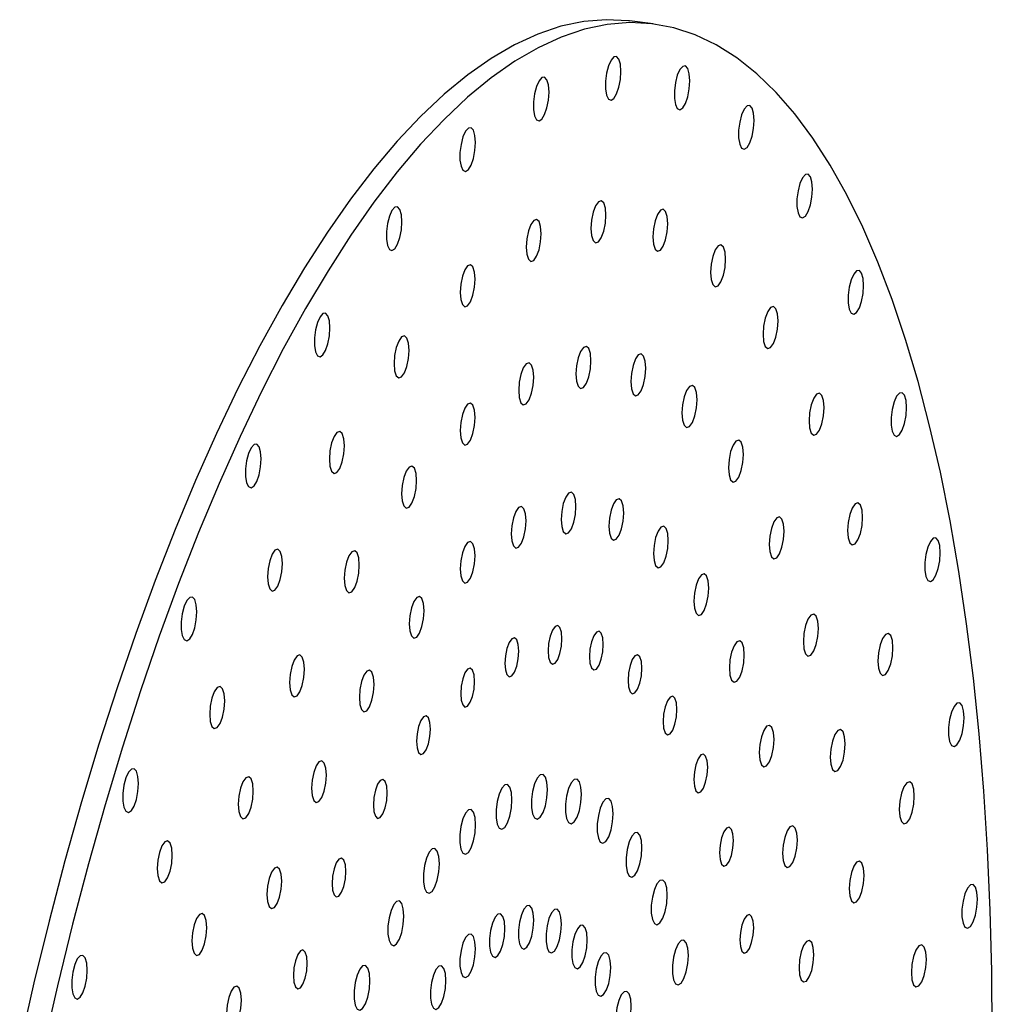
# Paper-space layout '_Dimétrica' of a CAD drawing. Header units: inches. Extents: x -0.7 to 4.9, y -6.4 to 5.3.
# Tile 9 of 9: x 1 to 4.9, y 1.4 to 5.3. Entities that reach past the tile are written whole.
import ezdxf

# ---------------------------------------------------------------- set-up
doc = ezdxf.new("R2010")
doc.units = ezdxf.units.IN
doc.header["$MEASUREMENT"] = 0

psp = doc.layouts.new('_Dimétrica')

# ---------------------------------------------------------------- linework, layer by layer
at = {"color": 7, "linetype": 'Continuous', "lineweight": 25}
psp.add_line((3.5057, 5.2773), (3.4122, 5.289), dxfattribs=at)
at = {"color": 7, "linetype": 'Continuous', "lineweight": 25, "flags": 128}
for points in [[(3.4122, 5.289), (3.4076, 5.2896), (3.3192, 5.2941), (3.2294, 5.2868), (3.1386, 5.2678), (3.0468, 5.2369), (2.9543, 5.1944), (2.8612, 5.1403), (2.7677, 5.0746), (2.674, 4.9976), (2.5804, 4.9094), (2.4869, 4.8102), (2.3938, 4.7001), (2.3012, 4.5794), (2.2095, 4.4484), (2.1186, 4.3072), (2.0289, 4.1562), (1.9404, 3.9957), (1.8535, 3.826), (1.7682, 3.6474), (1.6847, 3.4604), (1.6032, 3.2652), (1.5239, 3.0623), (1.4469, 2.8522), (1.3723, 2.6351), (1.3004, 2.4115), (1.2313, 2.182), (1.165, 1.9469), (1.1018, 1.7067), (1.0418, 1.462), (0.985, 1.2132)], [(4.8553, 1.2598), (4.8532, 1.5077), (4.8469, 1.7514), (4.8364, 1.9904), (4.8217, 2.2243), (4.803, 2.4525), (4.7801, 2.6745), (4.7531, 2.89), (4.7222, 3.0986), (4.6873, 3.2997), (4.6485, 3.493), (4.606, 3.6781), (4.5598, 3.8546), (4.5099, 4.0222), (4.4566, 4.1805), (4.3998, 4.3292), (4.3398, 4.4681), (4.2766, 4.5967), (4.2103, 4.715), (4.1412, 4.8225), (4.0692, 4.9192), (3.9947, 5.0048), (3.9177, 5.0792), (3.8384, 5.1422), (3.7569, 5.1936), (3.6734, 5.2334), (3.5881, 5.2615), (3.5011, 5.2778), (3.4127, 5.2823), (3.323, 5.2751), (3.2321, 5.256), (3.1403, 5.2251), (3.0478, 5.1826), (2.9547, 5.1285), (2.8612, 5.0629), (2.7676, 4.9859), (2.6739, 4.8976), (2.5804, 4.7984), (2.4873, 4.6883), (2.3948, 4.5676), (2.303, 4.4366), (2.2122, 4.2954), (2.1224, 4.1444), (2.034, 3.9839), (1.947, 3.8142), (1.8617, 3.6357), (1.7783, 3.4486), (1.6968, 3.2534), (1.6174, 3.0506), (1.5404, 2.8404), (1.4659, 2.6233), (1.394, 2.3997), (1.3248, 2.1702), (1.2586, 1.9351), (1.1954, 1.6949), (1.1353, 1.4502), (1.0786, 1.2014)], [(3.3777, 5.0886), (3.3756, 5.1167), (3.3696, 5.1373), (3.3604, 5.1477), (3.3494, 5.1463), (3.338, 5.1335), (3.3278, 5.1108), (3.3201, 5.0815), (3.316, 5.0495), (3.316, 5.019), (3.3201, 4.9942), (3.3278, 4.9784), (3.338, 4.9739), (3.3494, 4.9811), (3.3604, 4.9991), (3.3696, 5.0256), (3.3756, 5.0568), (3.3777, 5.0886)], [(3.6517, 5.0508), (3.6496, 5.0789), (3.6436, 5.0995), (3.6345, 5.1099), (3.6235, 5.1085), (3.6121, 5.0956), (3.6019, 5.073), (3.5941, 5.0437), (3.59, 5.0116), (3.59, 4.9811), (3.5941, 4.9564), (3.6019, 4.9406), (3.6121, 4.9361), (3.6235, 4.9433), (3.6345, 4.9613), (3.6436, 4.9877), (3.6496, 5.019), (3.6517, 5.0508)], [(3.0913, 5.0062), (3.0892, 5.0343), (3.0832, 5.0549), (3.074, 5.0652), (3.0631, 5.0639), (3.0517, 5.051), (3.0414, 5.0284), (3.0337, 4.9991), (3.0296, 4.967), (3.0296, 4.9365), (3.0337, 4.9117), (3.0414, 4.896), (3.0517, 4.8914), (3.0631, 4.8987), (3.074, 4.9167), (3.0832, 4.9431), (3.0892, 4.9743), (3.0913, 5.0062)], [(3.9076, 4.8935), (3.9055, 4.9216), (3.8994, 4.9423), (3.8903, 4.9526), (3.8793, 4.9512), (3.8679, 4.9384), (3.8577, 4.9158), (3.85, 4.8864), (3.8459, 4.8544), (3.8459, 4.8239), (3.85, 4.7991), (3.8577, 4.7834), (3.8679, 4.7788), (3.8793, 4.786), (3.8903, 4.8041), (3.8994, 4.8305), (3.9055, 4.8617), (3.9076, 4.8935)], [(2.7987, 4.8052), (2.7966, 4.8333), (2.7906, 4.8539), (2.7814, 4.8643), (2.7704, 4.8629), (2.7591, 4.8501), (2.7488, 4.8275), (2.7411, 4.7981), (2.737, 4.7661), (2.737, 4.7356), (2.7411, 4.7108), (2.7488, 4.695), (2.7591, 4.6905), (2.7704, 4.6977), (2.7814, 4.7157), (2.7906, 4.7422), (2.7966, 4.7734), (2.7987, 4.8052)], [(4.1398, 4.6201), (4.1377, 4.6483), (4.1317, 4.6689), (4.1225, 4.6792), (4.1116, 4.6779), (4.1002, 4.665), (4.0899, 4.6424), (4.0822, 4.6131), (4.0781, 4.581), (4.0781, 4.5505), (4.0822, 4.5257), (4.0899, 4.51), (4.1002, 4.5054), (4.1116, 4.5126), (4.1225, 4.5307), (4.1317, 4.5571), (4.1377, 4.5883), (4.1398, 4.6201)], [(2.5061, 4.49), (2.504, 4.5182), (2.4979, 4.5388), (2.4888, 4.5491), (2.4778, 4.5477), (2.4664, 4.5349), (2.4562, 4.5123), (2.4485, 4.483), (2.4444, 4.4509), (2.4444, 4.4204), (2.4485, 4.3956), (2.4562, 4.3799), (2.4664, 4.3753), (2.4778, 4.3825), (2.4888, 4.4006), (2.4979, 4.427), (2.504, 4.4582), (2.5061, 4.49)], [(3.3178, 4.5163), (3.3155, 4.5448), (3.309, 4.5649), (3.2994, 4.5736), (3.288, 4.5696), (3.2765, 4.5535), (3.2669, 4.5277), (3.2604, 4.4962), (3.2581, 4.4637), (3.2604, 4.4353), (3.2669, 4.4152), (3.2765, 4.4065), (3.288, 4.4105), (3.2994, 4.4266), (3.309, 4.4524), (3.3155, 4.4839), (3.3178, 4.5163)], [(3.5641, 4.4823), (3.5618, 4.5108), (3.5553, 4.5309), (3.5457, 4.5396), (3.5343, 4.5356), (3.5228, 4.5195), (3.5132, 4.4937), (3.5067, 4.4622), (3.5044, 4.4297), (3.5067, 4.4013), (3.5132, 4.3812), (3.5228, 4.3725), (3.5343, 4.3765), (3.5457, 4.3926), (3.5553, 4.4184), (3.5618, 4.4499), (3.5641, 4.4823)], [(3.0604, 4.4422), (3.0581, 4.4707), (3.0517, 4.4908), (3.042, 4.4995), (3.0306, 4.4955), (3.0191, 4.4794), (3.0095, 4.4536), (3.003, 4.4221), (3.0007, 4.3896), (3.003, 4.3612), (3.0095, 4.3411), (3.0191, 4.3324), (3.0306, 4.3364), (3.042, 4.3525), (3.0517, 4.3783), (3.0581, 4.4098), (3.0604, 4.4422)], [(3.794, 4.341), (3.7918, 4.3694), (3.7853, 4.3895), (3.7756, 4.3982), (3.7642, 4.3942), (3.7528, 4.3781), (3.7431, 4.3523), (3.7367, 4.3208), (3.7344, 4.2884), (3.7367, 4.2599), (3.7431, 4.2398), (3.7528, 4.2311), (3.7642, 4.2351), (3.7756, 4.2513), (3.7853, 4.277), (3.7918, 4.3085), (3.794, 4.341)], [(2.7974, 4.2616), (2.7951, 4.2901), (2.7887, 4.3102), (2.779, 4.3189), (2.7676, 4.3149), (2.7562, 4.2987), (2.7465, 4.273), (2.74, 4.2415), (2.7377, 4.209), (2.74, 4.1806), (2.7465, 4.1605), (2.7562, 4.1518), (2.7676, 4.1558), (2.779, 4.1719), (2.7887, 4.1977), (2.7951, 4.2292), (2.7974, 4.2616)], [(4.3434, 4.2365), (4.3413, 4.2646), (4.3353, 4.2852), (4.3262, 4.2955), (4.3152, 4.2942), (4.3038, 4.2813), (4.2936, 4.2587), (4.2859, 4.2294), (4.2817, 4.1973), (4.2817, 4.1668), (4.2859, 4.1421), (4.2936, 4.1263), (4.3038, 4.1218), (4.3152, 4.129), (4.3262, 4.147), (4.3353, 4.1734), (4.3413, 4.2047), (4.3434, 4.2365)], [(2.2197, 4.0674), (2.2176, 4.0955), (2.2116, 4.1161), (2.2024, 4.1264), (2.1914, 4.1251), (2.1801, 4.1122), (2.1698, 4.0896), (2.1621, 4.0603), (2.158, 4.0282), (2.158, 3.9977), (2.1621, 3.9729), (2.1698, 3.9572), (2.1801, 3.9526), (2.1914, 3.9599), (2.2024, 3.9779), (2.2116, 4.0043), (2.2176, 4.0355), (2.2197, 4.0674)], [(4.0028, 4.0953), (4.0005, 4.1237), (3.994, 4.1438), (3.9843, 4.1525), (3.9729, 4.1485), (3.9615, 4.1324), (3.9518, 4.1066), (3.9454, 4.0751), (3.9431, 4.0427), (3.9454, 4.0142), (3.9518, 3.9941), (3.9615, 3.9854), (3.9729, 3.9894), (3.9843, 4.0056), (3.994, 4.0313), (4.0005, 4.0628), (4.0028, 4.0953)], [(2.5344, 3.9784), (2.5321, 4.0068), (2.5257, 4.0269), (2.516, 4.0356), (2.5046, 4.0316), (2.4932, 4.0155), (2.4835, 3.9897), (2.477, 3.9582), (2.4747, 3.9257), (2.477, 3.8973), (2.4835, 3.8772), (2.4932, 3.8685), (2.5046, 3.8725), (2.516, 3.8886), (2.5257, 3.9144), (2.5321, 3.9459), (2.5344, 3.9784)], [(3.2583, 3.937), (3.2561, 3.9654), (3.2496, 3.9855), (3.2399, 3.9942), (3.2285, 3.9902), (3.2171, 3.9741), (3.2074, 3.9483), (3.2009, 3.9168), (3.1987, 3.8844), (3.2009, 3.8559), (3.2074, 3.8358), (3.2171, 3.8271), (3.2285, 3.8311), (3.2399, 3.8473), (3.2496, 3.873), (3.2561, 3.9045), (3.2583, 3.937)], [(3.4765, 3.9069), (3.4742, 3.9353), (3.4678, 3.9554), (3.4581, 3.9641), (3.4467, 3.9601), (3.4353, 3.944), (3.4256, 3.9182), (3.4191, 3.8867), (3.4168, 3.8543), (3.4191, 3.8258), (3.4256, 3.8057), (3.4353, 3.797), (3.4467, 3.801), (3.4581, 3.8171), (3.4678, 3.8429), (3.4742, 3.8744), (3.4765, 3.9069)], [(3.0304, 3.8713), (3.0281, 3.8998), (3.0216, 3.9199), (3.0119, 3.9286), (3.0005, 3.9246), (2.9891, 3.9085), (2.9794, 3.8827), (2.973, 3.8512), (2.9707, 3.8187), (2.973, 3.7903), (2.9794, 3.7702), (2.9891, 3.7615), (3.0005, 3.7655), (3.0119, 3.7816), (3.0216, 3.8074), (3.0281, 3.8389), (3.0304, 3.8713)], [(3.6802, 3.7817), (3.6779, 3.8101), (3.6715, 3.8302), (3.6618, 3.8389), (3.6504, 3.8349), (3.6389, 3.8188), (3.6293, 3.793), (3.6228, 3.7615), (3.6205, 3.7291), (3.6228, 3.7006), (3.6293, 3.6805), (3.6389, 3.6718), (3.6504, 3.6758), (3.6618, 3.6919), (3.6715, 3.7177), (3.6779, 3.7492), (3.6802, 3.7817)], [(4.1858, 3.7505), (4.1835, 3.7789), (4.1771, 3.799), (4.1674, 3.8077), (4.156, 3.8037), (4.1445, 3.7876), (4.1349, 3.7618), (4.1284, 3.7303), (4.1261, 3.6978), (4.1284, 3.6694), (4.1349, 3.6493), (4.1445, 3.6406), (4.156, 3.6446), (4.1674, 3.6607), (4.1771, 3.6865), (4.1835, 3.718), (4.1858, 3.7505)], [(4.5141, 3.7507), (4.512, 3.7789), (4.506, 3.7995), (4.4969, 3.8098), (4.4859, 3.8084), (4.4745, 3.7956), (4.4643, 3.773), (4.4566, 3.7436), (4.4525, 3.7116), (4.4525, 3.6811), (4.4566, 3.6563), (4.4643, 3.6406), (4.4745, 3.636), (4.4859, 3.6432), (4.4969, 3.6613), (4.506, 3.6877), (4.512, 3.7189), (4.5141, 3.7507)], [(2.7974, 3.7114), (2.7951, 3.7398), (2.7887, 3.7599), (2.779, 3.7686), (2.7676, 3.7646), (2.7562, 3.7485), (2.7465, 3.7227), (2.74, 3.6912), (2.7377, 3.6588), (2.74, 3.6303), (2.7465, 3.6102), (2.7562, 3.6015), (2.7676, 3.6055), (2.779, 3.6216), (2.7887, 3.6474), (2.7951, 3.6789), (2.7974, 3.7114)], [(2.277, 3.5985), (2.2747, 3.6269), (2.2683, 3.647), (2.2586, 3.6557), (2.2472, 3.6517), (2.2358, 3.6356), (2.2261, 3.6098), (2.2196, 3.5783), (2.2173, 3.5458), (2.2196, 3.5174), (2.2261, 3.4973), (2.2358, 3.4886), (2.2472, 3.4926), (2.2586, 3.5087), (2.2683, 3.5345), (2.2747, 3.566), (2.277, 3.5985)], [(1.9456, 3.5462), (1.9435, 3.5743), (1.9375, 3.5949), (1.9284, 3.6052), (1.9174, 3.6039), (1.906, 3.591), (1.8958, 3.5684), (1.8881, 3.5391), (1.884, 3.507), (1.884, 3.4765), (1.8881, 3.4518), (1.8958, 3.436), (1.906, 3.4315), (1.9174, 3.4387), (1.9284, 3.4567), (1.9375, 3.4831), (1.9435, 3.5144), (1.9456, 3.5462)], [(3.8651, 3.564), (3.8628, 3.5925), (3.8563, 3.6126), (3.8466, 3.6213), (3.8352, 3.6173), (3.8238, 3.6012), (3.8141, 3.5754), (3.8077, 3.5439), (3.8054, 3.5114), (3.8077, 3.483), (3.8141, 3.4629), (3.8238, 3.4542), (3.8352, 3.4582), (3.8466, 3.4743), (3.8563, 3.5001), (3.8628, 3.5316), (3.8651, 3.564)], [(2.5644, 3.4605), (2.5622, 3.4889), (2.5557, 3.509), (2.546, 3.5177), (2.5346, 3.5137), (2.5232, 3.4976), (2.5135, 3.4718), (2.5071, 3.4403), (2.5048, 3.4078), (2.5071, 3.3794), (2.5135, 3.3593), (2.5232, 3.3506), (2.5346, 3.3546), (2.546, 3.3707), (2.5557, 3.3965), (2.5622, 3.428), (2.5644, 3.4605)], [(3.1986, 3.3573), (3.1963, 3.3855), (3.1899, 3.4054), (3.1803, 3.414), (3.1691, 3.41), (3.1578, 3.3941), (3.1482, 3.3686), (3.1418, 3.3374), (3.1396, 3.3053), (3.1418, 3.2772), (3.1482, 3.2573), (3.1578, 3.2487), (3.1691, 3.2527), (3.1803, 3.2686), (3.1899, 3.2941), (3.1963, 3.3253), (3.1986, 3.3573)], [(3.3886, 3.3311), (3.3863, 3.3593), (3.3799, 3.3791), (3.3704, 3.3877), (3.3591, 3.3838), (3.3478, 3.3678), (3.3382, 3.3423), (3.3318, 3.3112), (3.3296, 3.2791), (3.3318, 3.251), (3.3382, 3.2311), (3.3478, 3.2225), (3.3591, 3.2264), (3.3704, 3.2424), (3.3799, 3.2679), (3.3863, 3.299), (3.3886, 3.3311)], [(4.3392, 3.3139), (4.337, 3.3423), (4.3305, 3.3624), (4.3208, 3.3711), (4.3094, 3.3671), (4.298, 3.351), (4.2883, 3.3252), (4.2818, 3.2937), (4.2796, 3.2613), (4.2818, 3.2328), (4.2883, 3.2127), (4.298, 3.204), (4.3094, 3.208), (4.3208, 3.2241), (4.3305, 3.2499), (4.337, 3.2814), (4.3392, 3.3139)], [(3, 3.3002), (2.9977, 3.3283), (2.9913, 3.3482), (2.9818, 3.3568), (2.9705, 3.3528), (2.9592, 3.3369), (2.9496, 3.3114), (2.9432, 3.2802), (2.941, 3.2481), (2.9432, 3.22), (2.9496, 3.2001), (2.9592, 3.1915), (2.9705, 3.1955), (2.9818, 3.2114), (2.9913, 3.2369), (2.9977, 3.2681), (3, 3.3002)], [(4.0272, 3.2586), (4.0249, 3.287), (4.0184, 3.3072), (4.0088, 3.3159), (3.9974, 3.3118), (3.9859, 3.2957), (3.9763, 3.2699), (3.9698, 3.2384), (3.9675, 3.206), (3.9698, 3.1776), (3.9763, 3.1574), (3.9859, 3.1487), (3.9974, 3.1528), (4.0088, 3.1689), (4.0184, 3.1947), (4.0249, 3.2262), (4.0272, 3.2586)], [(3.566, 3.2221), (3.5638, 3.2502), (3.5574, 3.2701), (3.5478, 3.2787), (3.5365, 3.2747), (3.5252, 3.2588), (3.5156, 3.2333), (3.5092, 3.2021), (3.507, 3.17), (3.5092, 3.1419), (3.5156, 3.122), (3.5252, 3.1134), (3.5365, 3.1174), (3.5478, 3.1333), (3.5574, 3.1588), (3.5638, 3.19), (3.566, 3.2221)], [(2.7971, 3.1608), (2.7948, 3.189), (2.7884, 3.2088), (2.7789, 3.2175), (2.7676, 3.2135), (2.7563, 3.1975), (2.7467, 3.172), (2.7403, 3.1409), (2.7381, 3.1088), (2.7403, 3.0807), (2.7467, 3.0608), (2.7563, 3.0522), (2.7676, 3.0561), (2.7789, 3.0721), (2.7884, 3.0976), (2.7948, 3.1287), (2.7971, 3.1608)], [(4.6483, 3.1732), (4.6462, 3.2014), (4.6402, 3.222), (4.6311, 3.2323), (4.6201, 3.2309), (4.6087, 3.2181), (4.5984, 3.1955), (4.5907, 3.1661), (4.5866, 3.1341), (4.5866, 3.1036), (4.5907, 3.0788), (4.5984, 3.0631), (4.6087, 3.0585), (4.6201, 3.0657), (4.6311, 3.0838), (4.6402, 3.1102), (4.6462, 3.1414), (4.6483, 3.1732)], [(2.0307, 3.13), (2.0284, 3.1585), (2.022, 3.1786), (2.0123, 3.1873), (2.0009, 3.1833), (1.9895, 3.1672), (1.9798, 3.1414), (1.9733, 3.1099), (1.971, 3.0774), (1.9733, 3.049), (1.9798, 3.0289), (1.9895, 3.0202), (2.0009, 3.0242), (2.0123, 3.0403), (2.022, 3.0661), (2.0284, 3.0976), (2.0307, 3.13)], [(2.3365, 3.124), (2.3342, 3.1524), (2.3277, 3.1725), (2.318, 3.1812), (2.3066, 3.1772), (2.2952, 3.1611), (2.2855, 3.1353), (2.2791, 3.1038), (2.2768, 3.0713), (2.2791, 3.0429), (2.2855, 3.0228), (2.2952, 3.0141), (2.3066, 3.0181), (2.318, 3.0342), (2.3277, 3.06), (2.3342, 3.0915), (2.3365, 3.124)], [(3.727, 3.0325), (3.7248, 3.0606), (3.7184, 3.0805), (3.7088, 3.0891), (3.6975, 3.0852), (3.6862, 3.0692), (3.6767, 3.0437), (3.6703, 3.0125), (3.668, 2.9805), (3.6703, 2.9523), (3.6767, 2.9325), (3.6862, 2.9238), (3.6975, 2.9278), (3.7088, 2.9438), (3.7184, 2.9692), (3.7248, 3.0004), (3.727, 3.0325)], [(1.6898, 2.9376), (1.6877, 2.9657), (1.6817, 2.9864), (1.6725, 2.9967), (1.6615, 2.9953), (1.6502, 2.9825), (1.6399, 2.9599), (1.6322, 2.9305), (1.6281, 2.8985), (1.6281, 2.868), (1.6322, 2.8432), (1.6399, 2.8275), (1.6502, 2.8229), (1.6615, 2.8301), (1.6725, 2.8482), (1.6817, 2.8746), (1.6877, 2.9058), (1.6898, 2.9376)], [(2.5942, 2.9423), (2.5919, 2.9704), (2.5855, 2.9903), (2.5759, 2.9989), (2.5647, 2.9949), (2.5534, 2.979), (2.5438, 2.9535), (2.5374, 2.9223), (2.5352, 2.8902), (2.5374, 2.8621), (2.5438, 2.8422), (2.5534, 2.8336), (2.5647, 2.8376), (2.5759, 2.8535), (2.5855, 2.879), (2.5919, 2.9102), (2.5942, 2.9423)], [(4.1631, 2.8719), (4.1608, 2.9003), (4.1544, 2.9204), (4.1447, 2.9291), (4.1333, 2.9251), (4.1218, 2.909), (4.1122, 2.8832), (4.1057, 2.8517), (4.1034, 2.8193), (4.1057, 2.7908), (4.1122, 2.7707), (4.1218, 2.762), (4.1333, 2.766), (4.1447, 2.7822), (4.1544, 2.8079), (4.1608, 2.8395), (4.1631, 2.8719)], [(3.1428, 2.8309), (3.1407, 2.8572), (3.1347, 2.8757), (3.1258, 2.8838), (3.1152, 2.8801), (3.1047, 2.8652), (3.0957, 2.8413), (3.0897, 2.8122), (3.0876, 2.7822), (3.0897, 2.756), (3.0957, 2.7374), (3.1047, 2.7293), (3.1152, 2.733), (3.1258, 2.7479), (3.1347, 2.7718), (3.1407, 2.8009), (3.1428, 2.8309)], [(3.3073, 2.8082), (3.3052, 2.8344), (3.2992, 2.853), (3.2903, 2.8611), (3.2798, 2.8574), (3.2692, 2.8425), (3.2603, 2.8186), (3.2543, 2.7895), (3.2522, 2.7595), (3.2543, 2.7332), (3.2603, 2.7147), (3.2692, 2.7066), (3.2798, 2.7103), (3.2903, 2.7252), (3.2992, 2.7491), (3.3052, 2.7782), (3.3073, 2.8082)], [(2.9708, 2.7814), (2.9687, 2.8077), (2.9628, 2.8262), (2.9538, 2.8343), (2.9433, 2.8306), (2.9327, 2.8157), (2.9238, 2.7918), (2.9178, 2.7627), (2.9157, 2.7327), (2.9178, 2.7065), (2.9238, 2.6879), (2.9327, 2.6798), (2.9433, 2.6835), (2.9538, 2.6984), (2.9628, 2.7223), (2.9687, 2.7514), (2.9708, 2.7814)], [(3.8682, 2.7665), (3.866, 2.7946), (3.8596, 2.8145), (3.85, 2.8231), (3.8387, 2.8191), (3.8275, 2.8032), (3.8179, 2.7777), (3.8115, 2.7465), (3.8092, 2.7144), (3.8115, 2.6863), (3.8179, 2.6664), (3.8275, 2.6578), (3.8387, 2.6618), (3.85, 2.6777), (3.8596, 2.7032), (3.866, 2.7344), (3.8682, 2.7665)], [(4.4598, 2.7948), (4.4575, 2.8233), (4.4511, 2.8434), (4.4414, 2.8521), (4.43, 2.8481), (4.4186, 2.8319), (4.4089, 2.8062), (4.4024, 2.7747), (4.4001, 2.7422), (4.4024, 2.7138), (4.4089, 2.6937), (4.4186, 2.685), (4.43, 2.689), (4.4414, 2.7051), (4.4511, 2.7309), (4.4575, 2.7624), (4.4598, 2.7948)], [(2.1183, 2.7091), (2.116, 2.7375), (2.1096, 2.7576), (2.0999, 2.7663), (2.0885, 2.7623), (2.077, 2.7462), (2.0674, 2.7204), (2.0609, 2.6889), (2.0586, 2.6564), (2.0609, 2.628), (2.0674, 2.6079), (2.077, 2.5992), (2.0885, 2.6032), (2.0999, 2.6193), (2.1096, 2.6451), (2.116, 2.6766), (2.1183, 2.7091)], [(3.4609, 2.7137), (3.4588, 2.74), (3.4529, 2.7586), (3.4439, 2.7666), (3.4334, 2.7629), (3.4228, 2.748), (3.4139, 2.7242), (3.4079, 2.6951), (3.4058, 2.6651), (3.4079, 2.6388), (3.4139, 2.6202), (3.4228, 2.6122), (3.4334, 2.6159), (3.4439, 2.6308), (3.4529, 2.6546), (3.4588, 2.6837), (3.4609, 2.7137)], [(2.3956, 2.6492), (2.3933, 2.6773), (2.3869, 2.6972), (2.3774, 2.7058), (2.3661, 2.7018), (2.3548, 2.6859), (2.3452, 2.6604), (2.3388, 2.6292), (2.3366, 2.5971), (2.3388, 2.569), (2.3452, 2.5491), (2.3548, 2.5405), (2.3661, 2.5445), (2.3774, 2.5604), (2.3869, 2.5859), (2.3933, 2.6171), (2.3956, 2.6492)], [(2.7951, 2.6607), (2.793, 2.687), (2.7871, 2.7056), (2.7781, 2.7136), (2.7676, 2.7099), (2.757, 2.695), (2.7481, 2.6712), (2.7421, 2.6421), (2.74, 2.6121), (2.7421, 2.5858), (2.7481, 2.5672), (2.757, 2.5592), (2.7676, 2.5629), (2.7781, 2.5778), (2.7871, 2.6016), (2.793, 2.6307), (2.7951, 2.6607)], [(1.8008, 2.5831), (1.7985, 2.6115), (1.792, 2.6316), (1.7823, 2.6403), (1.7709, 2.6363), (1.7595, 2.6202), (1.7498, 2.5944), (1.7434, 2.5629), (1.7411, 2.5305), (1.7434, 2.502), (1.7498, 2.4819), (1.7595, 2.4732), (1.7709, 2.4772), (1.7823, 2.4933), (1.792, 2.5191), (1.7985, 2.5506), (1.8008, 2.5831)], [(3.6004, 2.5496), (3.5983, 2.5759), (3.5923, 2.5945), (3.5834, 2.6025), (3.5728, 2.5988), (3.5623, 2.5839), (3.5533, 2.5601), (3.5473, 2.5309), (3.5452, 2.501), (3.5473, 2.4747), (3.5533, 2.4561), (3.5623, 2.448), (3.5728, 2.4518), (3.5834, 2.4667), (3.5923, 2.4905), (3.5983, 2.5196), (3.6004, 2.5496)], [(4.743, 2.5163), (4.7409, 2.5444), (4.7349, 2.565), (4.7258, 2.5753), (4.7148, 2.574), (4.7034, 2.5611), (4.6932, 2.5385), (4.6855, 2.5092), (4.6813, 2.4771), (4.6813, 2.4466), (4.6855, 2.4219), (4.6932, 2.4061), (4.7034, 2.4016), (4.7148, 2.4088), (4.7258, 2.4268), (4.7349, 2.4532), (4.7409, 2.4845), (4.743, 2.5163)], [(2.6194, 2.4715), (2.6173, 2.4978), (2.6114, 2.5163), (2.6024, 2.5244), (2.5919, 2.5207), (2.5813, 2.5058), (2.5724, 2.4819), (2.5664, 2.4528), (2.5643, 2.4228), (2.5664, 2.3966), (2.5724, 2.378), (2.5813, 2.3699), (2.5919, 2.3736), (2.6024, 2.3885), (2.6114, 2.4124), (2.6173, 2.4415), (2.6194, 2.4715)], [(3.9866, 2.4296), (3.9844, 2.4577), (3.978, 2.4776), (3.9684, 2.4862), (3.9571, 2.4823), (3.9458, 2.4663), (3.9363, 2.4408), (3.9299, 2.4097), (3.9276, 2.3776), (3.9299, 2.3495), (3.9363, 2.3296), (3.9458, 2.321), (3.9571, 2.3249), (3.9684, 2.3409), (3.978, 2.3664), (3.9844, 2.3975), (3.9866, 2.4296)], [(4.2699, 2.4121), (4.2676, 2.4406), (4.2612, 2.4607), (4.2515, 2.4694), (4.2401, 2.4654), (4.2286, 2.4493), (4.219, 2.4235), (4.2125, 2.392), (4.2102, 2.3595), (4.2125, 2.3311), (4.219, 2.311), (4.2286, 2.3023), (4.2401, 2.3063), (4.2515, 2.3224), (4.2612, 2.3482), (4.2676, 2.3797), (4.2699, 2.4121)], [(3.7227, 2.3192), (3.7206, 2.3455), (3.7146, 2.3641), (3.7056, 2.3721), (3.6951, 2.3684), (3.6845, 2.3535), (3.6756, 2.3297), (3.6696, 2.3006), (3.6675, 2.2706), (3.6696, 2.2443), (3.6756, 2.2257), (3.6845, 2.2177), (3.6951, 2.2214), (3.7056, 2.2363), (3.7146, 2.2601), (3.7206, 2.2892), (3.7227, 2.3192)], [(1.4576, 2.2546), (1.4555, 2.2828), (1.4494, 2.3034), (1.4403, 2.3137), (1.4293, 2.3123), (1.4179, 2.2995), (1.4077, 2.2769), (1.4, 2.2476), (1.3959, 2.2155), (1.3959, 2.185), (1.4, 2.1602), (1.4077, 2.1445), (1.4179, 2.1399), (1.4293, 2.1471), (1.4403, 2.1652), (1.4494, 2.1916), (1.4555, 2.2228), (1.4576, 2.2546)], [(2.2056, 2.2878), (2.2033, 2.3159), (2.1969, 2.3358), (2.1873, 2.3444), (2.176, 2.3404), (2.1648, 2.3245), (2.1552, 2.299), (2.1488, 2.2678), (2.1465, 2.2357), (2.1488, 2.2076), (2.1552, 2.1877), (2.1648, 2.1791), (2.176, 2.1831), (2.1873, 2.199), (2.1969, 2.2245), (2.2033, 2.2557), (2.2056, 2.2878)], [(1.9146, 2.2246), (1.9123, 2.253), (1.9059, 2.2731), (1.8962, 2.2818), (1.8848, 2.2778), (1.8734, 2.2617), (1.8637, 2.2359), (1.8572, 2.2044), (1.8549, 2.172), (1.8572, 2.1435), (1.8637, 2.1234), (1.8734, 2.1147), (1.8848, 2.1187), (1.8962, 2.1348), (1.9059, 2.1606), (1.9123, 2.1921), (1.9146, 2.2246)], [(3.0851, 2.2307), (3.083, 2.2595), (3.0768, 2.2806), (3.0674, 2.2912), (3.0562, 2.2898), (3.0445, 2.2766), (3.034, 2.2535), (3.0261, 2.2234), (3.0219, 2.1906), (3.0219, 2.1594), (3.0261, 2.134), (3.034, 2.1178), (3.0445, 2.1132), (3.0562, 2.1206), (3.0674, 2.1391), (3.0768, 2.1661), (3.083, 2.1981), (3.0851, 2.2307)], [(3.2203, 2.212), (3.2182, 2.2408), (3.212, 2.262), (3.2027, 2.2725), (3.1914, 2.2711), (3.1797, 2.258), (3.1692, 2.2348), (3.1614, 2.2048), (3.1571, 2.1719), (3.1571, 2.1407), (3.1614, 2.1153), (3.1692, 2.0992), (3.1797, 2.0945), (3.1914, 2.1019), (3.2027, 2.1204), (3.212, 2.1475), (3.2182, 2.1794), (3.2203, 2.212)], [(2.4475, 2.2177), (2.4454, 2.244), (2.4394, 2.2625), (2.4305, 2.2706), (2.4199, 2.2669), (2.4094, 2.252), (2.4004, 2.2282), (2.3945, 2.199), (2.3924, 2.1691), (2.3945, 2.1428), (2.4004, 2.1242), (2.4094, 2.1161), (2.4199, 2.1198), (2.4305, 2.1347), (2.4394, 2.1586), (2.4454, 2.1877), (2.4475, 2.2177)], [(2.9438, 2.19), (2.9417, 2.2188), (2.9355, 2.2399), (2.9261, 2.2505), (2.9149, 2.2491), (2.9032, 2.236), (2.8927, 2.2128), (2.8848, 2.1828), (2.8806, 2.1499), (2.8806, 2.1187), (2.8848, 2.0933), (2.8927, 2.0772), (2.9032, 2.0725), (2.9149, 2.0799), (2.9261, 2.0984), (2.9355, 2.1254), (2.9417, 2.1574), (2.9438, 2.19)], [(4.5449, 2.2044), (4.5427, 2.2328), (4.5362, 2.2529), (4.5265, 2.2616), (4.5151, 2.2576), (4.5037, 2.2415), (4.494, 2.2157), (4.4876, 2.1842), (4.4853, 2.1518), (4.4876, 2.1233), (4.494, 2.1032), (4.5037, 2.0945), (4.5151, 2.0985), (4.5265, 2.1147), (4.5362, 2.1404), (4.5427, 2.1719), (4.5449, 2.2044)], [(3.3466, 2.1344), (3.3444, 2.1632), (3.3382, 2.1844), (3.3289, 2.1949), (3.3176, 2.1936), (3.306, 2.1804), (3.2955, 2.1572), (3.2876, 2.1272), (3.2834, 2.0943), (3.2834, 2.0631), (3.2876, 2.0377), (3.2955, 2.0216), (3.306, 2.0169), (3.3176, 2.0243), (3.3289, 2.0428), (3.3382, 2.0699), (3.3444, 2.1019), (3.3466, 2.1344)], [(2.7994, 2.0909), (2.7973, 2.1197), (2.7911, 2.1408), (2.7818, 2.1514), (2.7705, 2.15), (2.7588, 2.1368), (2.7484, 2.1136), (2.7405, 2.0836), (2.7362, 2.0508), (2.7362, 2.0195), (2.7405, 1.9941), (2.7484, 1.978), (2.7588, 1.9733), (2.7705, 1.9808), (2.7818, 1.9992), (2.7911, 2.0263), (2.7973, 2.0583), (2.7994, 2.0909)], [(3.8252, 2.0276), (3.8231, 2.0539), (3.8171, 2.0724), (3.8081, 2.0805), (3.7976, 2.0768), (3.787, 2.0619), (3.7781, 2.038), (3.7721, 2.0089), (3.77, 1.9789), (3.7721, 1.9527), (3.7781, 1.9341), (3.787, 1.926), (3.7976, 1.9297), (3.8081, 1.9446), (3.8171, 1.9685), (3.8231, 1.9976), (3.8252, 2.0276)], [(4.0797, 2.0292), (4.0774, 2.0573), (4.071, 2.0772), (4.0614, 2.0858), (4.0502, 2.0818), (4.0389, 2.0659), (4.0293, 2.0404), (4.0229, 2.0092), (4.0207, 1.9771), (4.0229, 1.949), (4.0293, 1.9291), (4.0389, 1.9205), (4.0502, 1.9245), (4.0614, 1.9404), (4.071, 1.9659), (4.0774, 1.9971), (4.0797, 2.0292)], [(3.4611, 1.9996), (3.459, 2.0284), (3.4528, 2.0495), (3.4435, 2.0601), (3.4322, 2.0587), (3.4205, 2.0455), (3.4101, 2.0223), (3.4022, 1.9923), (3.3979, 1.9595), (3.3979, 1.9282), (3.4022, 1.9028), (3.4101, 1.8867), (3.4205, 1.882), (3.4322, 1.8894), (3.4435, 1.9079), (3.4528, 1.935), (3.459, 1.967), (3.4611, 1.9996)], [(1.592, 1.9692), (1.5898, 1.9977), (1.5833, 2.0178), (1.5736, 2.0265), (1.5622, 2.0225), (1.5508, 2.0063), (1.5411, 1.9806), (1.5346, 1.9491), (1.5324, 1.9166), (1.5346, 1.8882), (1.5411, 1.8681), (1.5508, 1.8594), (1.5622, 1.8634), (1.5736, 1.8795), (1.5833, 1.9053), (1.5898, 1.9368), (1.592, 1.9692)], [(2.6551, 1.9354), (2.6529, 1.9642), (2.6467, 1.9853), (2.6374, 1.9959), (2.6261, 1.9945), (2.6145, 1.9813), (2.604, 1.9581), (2.5961, 1.9281), (2.5919, 1.8953), (2.5919, 1.864), (2.5961, 1.8386), (2.604, 1.8225), (2.6145, 1.8178), (2.6261, 1.8252), (2.6374, 1.8437), (2.6467, 1.8708), (2.6529, 1.9028), (2.6551, 1.9354)], [(2.0281, 1.8658), (2.0259, 1.8939), (2.0195, 1.9138), (2.0099, 1.9224), (1.9986, 1.9184), (1.9873, 1.9025), (1.9778, 1.877), (1.9714, 1.8458), (1.9691, 1.8137), (1.9714, 1.7856), (1.9778, 1.7657), (1.9873, 1.7571), (1.9986, 1.7611), (2.0099, 1.777), (2.0195, 1.8025), (2.0259, 1.8337), (2.0281, 1.8658)], [(2.283, 1.9048), (2.2809, 1.931), (2.2749, 1.9496), (2.2659, 1.9577), (2.2554, 1.954), (2.2448, 1.9391), (2.2359, 1.9152), (2.2299, 1.8861), (2.2278, 1.8561), (2.2299, 1.8298), (2.2359, 1.8113), (2.2448, 1.8032), (2.2554, 1.8069), (2.2659, 1.8218), (2.2749, 1.8456), (2.2809, 1.8748), (2.283, 1.9048)], [(4.3453, 1.8891), (4.343, 1.9176), (4.3366, 1.9377), (4.3269, 1.9464), (4.3155, 1.9424), (4.3041, 1.9263), (4.2944, 1.9005), (4.2879, 1.869), (4.2856, 1.8365), (4.2879, 1.8081), (4.2944, 1.788), (4.3041, 1.7793), (4.3155, 1.7833), (4.3269, 1.7994), (4.3366, 1.8252), (4.343, 1.8567), (4.3453, 1.8891)], [(3.5616, 1.8103), (3.5595, 1.8391), (3.5533, 1.8602), (3.5439, 1.8708), (3.5327, 1.8694), (3.521, 1.8562), (3.5105, 1.833), (3.5026, 1.803), (3.4984, 1.7702), (3.4984, 1.7389), (3.5026, 1.7135), (3.5105, 1.6974), (3.521, 1.6927), (3.5327, 1.7001), (3.5439, 1.7186), (3.5533, 1.7457), (3.5595, 1.7777), (3.5616, 1.8103)], [(4.7963, 1.7939), (4.7942, 1.822), (4.7882, 1.8426), (4.7791, 1.853), (4.7681, 1.8516), (4.7567, 1.8388), (4.7465, 1.8161), (4.7388, 1.7868), (4.7346, 1.7547), (4.7346, 1.7243), (4.7388, 1.6995), (4.7465, 1.6837), (4.7567, 1.6792), (4.7681, 1.6864), (4.7791, 1.7044), (4.7882, 1.7309), (4.7942, 1.7621), (4.7963, 1.7939)], [(2.5138, 1.7268), (2.5116, 1.7556), (2.5054, 1.7767), (2.4961, 1.7873), (2.4848, 1.7859), (2.4732, 1.7728), (2.4627, 1.7496), (2.4548, 1.7196), (2.4506, 1.6867), (2.4506, 1.6555), (2.4548, 1.6301), (2.4627, 1.614), (2.4732, 1.6093), (2.4848, 1.6167), (2.4961, 1.6352), (2.5054, 1.6622), (2.5116, 1.6942), (2.5138, 1.7268)], [(3.031, 1.7106), (3.0289, 1.7386), (3.0229, 1.7592), (3.0138, 1.7695), (3.0028, 1.7682), (2.9914, 1.7554), (2.9812, 1.7328), (2.9735, 1.7035), (2.9694, 1.6715), (2.9694, 1.641), (2.9735, 1.6163), (2.9812, 1.6006), (2.9914, 1.596), (3.0028, 1.6032), (3.0138, 1.6212), (3.0229, 1.6476), (3.0289, 1.6788), (3.031, 1.7106)], [(1.7297, 1.6809), (1.7275, 1.7093), (1.721, 1.7294), (1.7113, 1.7381), (1.6999, 1.7341), (1.6885, 1.718), (1.6788, 1.6922), (1.6723, 1.6607), (1.6701, 1.6282), (1.6723, 1.5998), (1.6788, 1.5797), (1.6885, 1.571), (1.6999, 1.575), (1.7113, 1.5911), (1.721, 1.6169), (1.7275, 1.6484), (1.7297, 1.6809)], [(2.9161, 1.6775), (2.914, 1.7056), (2.908, 1.7261), (2.8989, 1.7365), (2.8879, 1.7351), (2.8765, 1.7223), (2.8663, 1.6997), (2.8586, 1.6704), (2.8545, 1.6384), (2.8545, 1.6079), (2.8586, 1.5832), (2.8663, 1.5675), (2.8765, 1.5629), (2.8879, 1.5701), (2.8989, 1.5882), (2.908, 1.6145), (2.914, 1.6457), (2.9161, 1.6775)], [(3.141, 1.6954), (3.1389, 1.7235), (3.1329, 1.7441), (3.1238, 1.7544), (3.1128, 1.753), (3.1014, 1.7402), (3.0912, 1.7176), (3.0835, 1.6883), (3.0794, 1.6563), (3.0794, 1.6259), (3.0835, 1.6011), (3.0912, 1.5854), (3.1014, 1.5808), (3.1128, 1.5881), (3.1238, 1.6061), (3.1329, 1.6324), (3.1389, 1.6636), (3.141, 1.6954)], [(3.9057, 1.6808), (3.9036, 1.7071), (3.8976, 1.7257), (3.8887, 1.7337), (3.8781, 1.73), (3.8676, 1.7151), (3.8586, 1.6913), (3.8527, 1.6622), (3.8506, 1.6322), (3.8527, 1.6059), (3.8586, 1.5873), (3.8676, 1.5793), (3.8781, 1.583), (3.8887, 1.5979), (3.8976, 1.6217), (3.9036, 1.6508), (3.9057, 1.6808)], [(3.2437, 1.6323), (3.2416, 1.6604), (3.2356, 1.6809), (3.2265, 1.6912), (3.2155, 1.6899), (3.2041, 1.6771), (3.1939, 1.6545), (3.1862, 1.6252), (3.1821, 1.5932), (3.1821, 1.5627), (3.1862, 1.538), (3.1939, 1.5223), (3.2041, 1.5177), (3.2155, 1.5249), (3.2265, 1.5429), (3.2356, 1.5693), (3.2416, 1.6005), (3.2437, 1.6323)], [(2.7986, 1.5968), (2.7965, 1.6249), (2.7905, 1.6455), (2.7814, 1.6558), (2.7704, 1.6545), (2.7591, 1.6416), (2.7488, 1.619), (2.7412, 1.5898), (2.737, 1.5577), (2.737, 1.5273), (2.7412, 1.5025), (2.7488, 1.4868), (2.7591, 1.4823), (2.7704, 1.4895), (2.7814, 1.5075), (2.7905, 1.5339), (2.7965, 1.5651), (2.7986, 1.5968)], [(3.6458, 1.5706), (3.6437, 1.5994), (3.6375, 1.6205), (3.6282, 1.6311), (3.6169, 1.6297), (3.6052, 1.6165), (3.5948, 1.5934), (3.5869, 1.5633), (3.5826, 1.5305), (3.5826, 1.4993), (3.5869, 1.4739), (3.5948, 1.4577), (3.6052, 1.4531), (3.6169, 1.4605), (3.6282, 1.479), (3.6375, 1.506), (3.6437, 1.538), (3.6458, 1.5706)], [(4.1453, 1.5736), (4.1431, 1.6017), (4.1367, 1.6216), (4.1271, 1.6302), (4.1158, 1.6263), (4.1046, 1.6103), (4.095, 1.5848), (4.0886, 1.5537), (4.0863, 1.5216), (4.0886, 1.4935), (4.095, 1.4736), (4.1046, 1.465), (4.1158, 1.4689), (4.1271, 1.4849), (4.1367, 1.5104), (4.1431, 1.5415), (4.1453, 1.5736)], [(4.5928, 1.5551), (4.5906, 1.5836), (4.5841, 1.6037), (4.5744, 1.6124), (4.563, 1.6084), (4.5516, 1.5922), (4.5419, 1.5665), (4.5355, 1.535), (4.5332, 1.5025), (4.5355, 1.4741), (4.5419, 1.454), (4.5516, 1.4453), (4.563, 1.4493), (4.5744, 1.4654), (4.5841, 1.4912), (4.5906, 1.5227), (4.5928, 1.5551)], [(1.2539, 1.5118), (1.2518, 1.5399), (1.2458, 1.5605), (1.2367, 1.5709), (1.2257, 1.5695), (1.2143, 1.5567), (1.2041, 1.534), (1.1964, 1.5047), (1.1922, 1.4726), (1.1922, 1.4422), (1.1964, 1.4174), (1.2041, 1.4016), (1.2143, 1.3971), (1.2257, 1.4043), (1.2367, 1.4223), (1.2458, 1.4488), (1.2518, 1.48), (1.2539, 1.5118)], [(2.1293, 1.5394), (2.1272, 1.5656), (2.1213, 1.5842), (2.1123, 1.5923), (2.1018, 1.5886), (2.0912, 1.5737), (2.0823, 1.5498), (2.0763, 1.5207), (2.0742, 1.4907), (2.0763, 1.4644), (2.0823, 1.4459), (2.0912, 1.4378), (2.1018, 1.4415), (2.1123, 1.4564), (2.1213, 1.4802), (2.1272, 1.5094), (2.1293, 1.5394)], [(3.3369, 1.5226), (3.3348, 1.5506), (3.3288, 1.5712), (3.3197, 1.5815), (3.3087, 1.5802), (3.2973, 1.5673), (3.2871, 1.5448), (3.2794, 1.5155), (3.2753, 1.4835), (3.2753, 1.453), (3.2794, 1.4283), (3.2871, 1.4126), (3.2973, 1.408), (3.3087, 1.4152), (3.3197, 1.4332), (3.3288, 1.4596), (3.3348, 1.4908), (3.3369, 1.5226)], [(2.3786, 1.4697), (2.3764, 1.4985), (2.3702, 1.5196), (2.3609, 1.5302), (2.3496, 1.5288), (2.338, 1.5156), (2.3275, 1.4925), (2.3196, 1.4624), (2.3154, 1.4296), (2.3154, 1.3983), (2.3196, 1.3729), (2.3275, 1.3568), (2.338, 1.3522), (2.3496, 1.3596), (2.3609, 1.378), (2.3702, 1.4051), (2.3764, 1.4371), (2.3786, 1.4697)], [(2.6812, 1.4703), (2.6791, 1.4984), (2.6731, 1.519), (2.664, 1.5293), (2.653, 1.528), (2.6416, 1.5151), (2.6314, 1.4925), (2.6237, 1.4633), (2.6196, 1.4312), (2.6196, 1.4008), (2.6237, 1.3761), (2.6314, 1.3603), (2.6416, 1.3558), (2.653, 1.363), (2.664, 1.381), (2.6731, 1.4074), (2.6791, 1.4386), (2.6812, 1.4703)], [(1.8671, 1.3922), (1.8649, 1.4203), (1.8585, 1.4402), (1.8489, 1.4488), (1.8376, 1.4448), (1.8263, 1.4289), (1.8167, 1.4034), (1.8103, 1.3722), (1.8081, 1.3401), (1.8103, 1.312), (1.8167, 1.2921), (1.8263, 1.2835), (1.8376, 1.2875), (1.8489, 1.3034), (1.8585, 1.3289), (1.8649, 1.3601), (1.8671, 1.3922)], [(3.4186, 1.3686), (3.4165, 1.3967), (3.4105, 1.4172), (3.4014, 1.4276), (3.3904, 1.4262), (3.379, 1.4134), (3.3688, 1.3908), (3.3611, 1.3615), (3.357, 1.3295), (3.357, 1.299), (3.3611, 1.2743), (3.3688, 1.2586), (3.379, 1.254), (3.3904, 1.2612), (3.4014, 1.2793), (3.4105, 1.3056), (3.4165, 1.3368), (3.4186, 1.3686)]]:
    psp.add_lwpolyline(points, dxfattribs=at)

doc.saveas('drawing.dxf')
